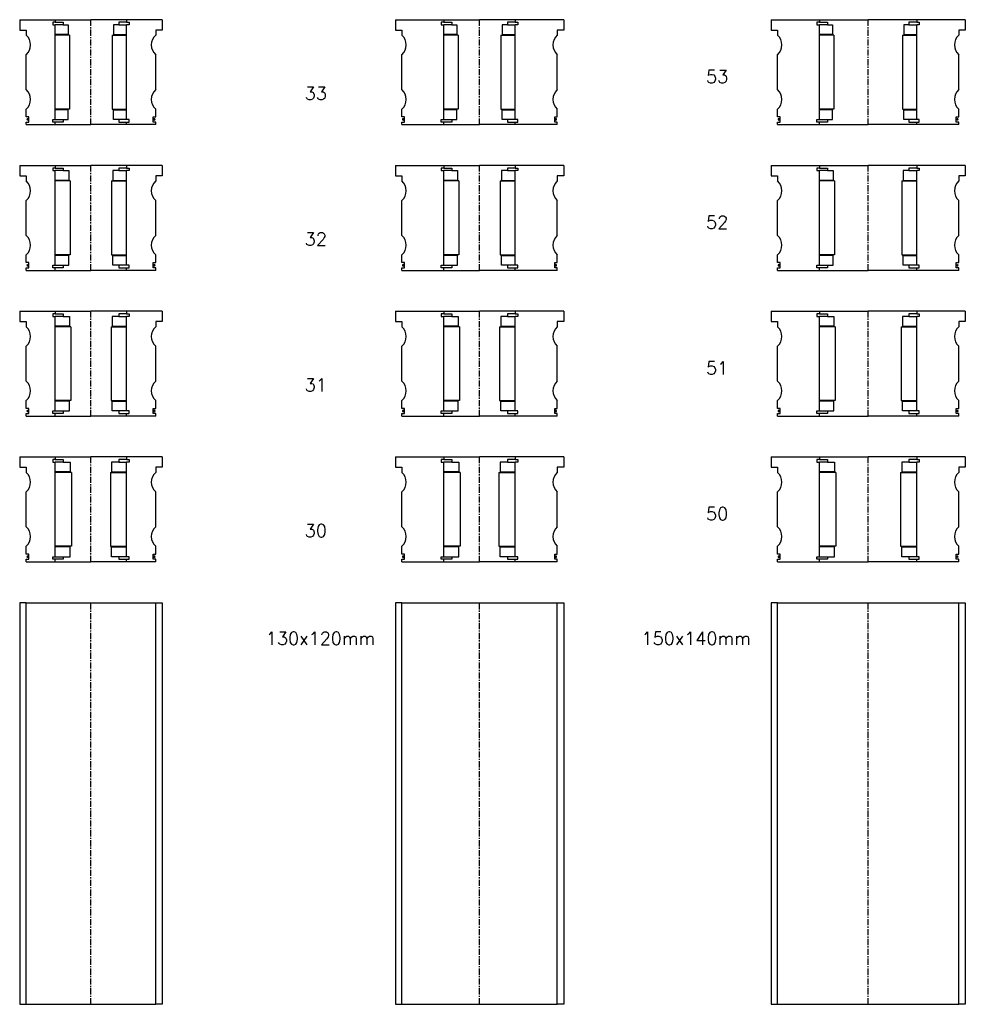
# Model space of a CAD drawing. Extents: x -2018 to 705, y -3434 to 10376.
# Tile 17 of 50: x -655 to 75, y -58 to 701. Entities that reach past the tile are written whole.
import ezdxf

# ---------------------------------------------------------------- set-up
doc = ezdxf.new("R2010")
doc.units = 0
doc.header["$LTSCALE"] = 0.15
doc.linetypes.add('CENTER', pattern=[50.8, 31.75, -6.35, 6.35, -6.35])
doc.layers.get('0').update_dxf_attribs({"linetype": 'CONTINUOUS'})
doc.layers.add('CENTER', color=9, linetype='CENTER')
doc.styles.add('ROMANS', font='romans')

# ---------------------------------------------------------------- blocks, each defined once
blk = doc.blocks.new('6S053150T')
for p, q in [((-75, 40.5), (-37.5, 40.5)), ((-75, 40.5), (-75, 32.5)), ((-37.5, 38.5), (-39.5, 38.5)), ((-39.5, 38.5), (-39.5, 36.5)), ((-37.5, 40.5), (0, 40.5)), ((-37.5, 40.5), (-37.5, 38.5)), ((-37.5, 38.5), (-31.5, 38.5)), ((-31.5, 38.5), (-31.5, 36.5)), ((37.5, 40.5), (0, 40.5)), ((37.5, 38.5), (31.5, 38.5)), ((31.5, 38.5), (31.5, 36.5)), ((37.5, 40.5), (37.5, 38.5)), ((75, 40.5), (37.5, 40.5)), ((37.5, 38.5), (39.5, 38.5)), ((39.5, 38.5), (39.5, 36.5)), ((75, 40.5), (75, 32.5)), ((-75, 32.5), (-70, 32.5)), ((-70, 32.5), (-70, 28.5)), ((-39.5, 36.5), (-37.5, 36.5)), ((-37.5, -36.5), (-37.5, 36.5)), ((-31.5, 36.5), (-37.5, 36.5)), ((-31.5, 36.5), (-27.5, 36.5)), ((-27.5, 36.5), (-27.5, 29)), ((31.5, 36.5), (27.5, 36.5)), ((27.5, 36.5), (27.5, 29)), ((31.5, 36.5), (37.5, 36.5)), ((39.5, 36.5), (37.5, 36.5)), ((37.5, -36.5), (37.5, 36.5)), ((70, 32.5), (70, 28.5)), ((75, 32.5), (70, 32.5)), ((-27.5, 29), (-37.5, 29)), ((-26.5, 28.5), (-37.5, 28.5)), ((-26.5, 28.5), (-26.5, -28.5)), ((26.5, 28.5), (26.5, -28.5)), ((26.5, 28.5), (37.5, 28.5)), ((27.5, 29), (37.5, 29)), ((-70, -13.5), (-70, 13.5)), ((70, -13.5), (70, 13.5)), ((-70, -34.5), (-70, -28.5)), ((-26.5, -28.5), (-37.5, -28.5)), ((-27.5, -29), (-37.5, -29)), ((-27.5, -36.5), (-27.5, -29)), ((26.5, -28.5), (37.5, -28.5)), ((27.5, -36.5), (27.5, -29)), ((27.5, -29), (37.5, -29)), ((70, -34.5), (70, -28.5)), ((-68, -34.5), (-70, -34.5)), ((-68, -38.5), (-68, -34.5)), ((-39.5, -38.5), (-39.5, -36.5)), ((-39.5, -36.5), (-37.5, -36.5)), ((-37.5, -36.5), (-31.5, -36.5)), ((-31.5, -36.5), (-31.5, -38.5)), ((-31.5, -36.5), (-27.5, -36.5)), ((31.5, -36.5), (27.5, -36.5)), ((37.5, -36.5), (31.5, -36.5)), ((31.5, -36.5), (31.5, -38.5)), ((39.5, -36.5), (37.5, -36.5)), ((39.5, -38.5), (39.5, -36.5)), ((68, -38.5), (68, -34.5)), ((68, -34.5), (70, -34.5)), ((-70, -40.5), (-70, -38.5)), ((-70, -38.5), (-68, -38.5)), ((-70, -40.5), (-37.5, -40.5)), ((-37.5, -38.5), (-39.5, -38.5)), ((-37.5, -40.5), (-37.5, -38.5)), ((-31.5, -38.5), (-37.5, -38.5)), ((-37.5, -40.5), (0, -40.5)), ((37.5, -40.5), (0, -40.5)), ((31.5, -38.5), (37.5, -38.5)), ((37.5, -40.5), (37.5, -38.5)), ((37.5, -38.5), (39.5, -38.5)), ((70, -40.5), (37.5, -40.5)), ((70, -38.5), (68, -38.5)), ((70, -40.5), (70, -38.5))]:
    blk.add_line(p, q)
for centre, radius, start, end in [((-76.61, 21), 10, 311.40962, 48.59038), ((76.61, 21), 10, 131.40962, 228.59038), ((-76.61, -21), 10, 311.40962, 48.59038), ((76.61, -21), 10, 131.40962, 228.59038), ((-68.98, -36.52), 0.525, 0, 180), ((-68.98, -36.52), 0.525, 180, 0), ((68.98, -36.52), 0.525, 0, 180), ((68.98, -36.52), 0.525, 180, 0)]:
    blk.add_arc(centre, radius, start, end)
at = {"layer": 'CENTER'}
blk.add_line((0, -40.5), (0, 40.5), dxfattribs=at)
blk = doc.blocks.new('6S052150T')
for p, q in [((-75, 40.5), (-37.5, 40.5)), ((-75, 40.5), (-75, 32.5)), ((-37.5, 38.5), (-39.5, 38.5)), ((-39.5, 38.5), (-39.5, 36.5)), ((-37.5, 40.5), (0, 40.5)), ((-37.5, 40.5), (-37.5, 38.5)), ((-37.5, 38.5), (-31.5, 38.5)), ((-31.5, 38.5), (-31.5, 36.5)), ((37.5, 40.5), (0, 40.5)), ((37.5, 38.5), (31.5, 38.5)), ((31.5, 38.5), (31.5, 36.5)), ((37.5, 40.5), (37.5, 38.5)), ((75, 40.5), (37.5, 40.5)), ((37.5, 38.5), (39.5, 38.5)), ((39.5, 38.5), (39.5, 36.5)), ((75, 40.5), (75, 32.5)), ((-75, 32.5), (-70, 32.5)), ((-70, 32.5), (-70, 28.5)), ((-39.5, 36.5), (-37.5, 36.5)), ((-37.5, -36.5), (-37.5, 36.5)), ((-31.5, 36.5), (-37.5, 36.5)), ((-31.5, 36.5), (-27, 36.5)), ((-27, 36.5), (-27, 29)), ((31.5, 36.5), (27, 36.5)), ((27, 36.5), (27, 29)), ((31.5, 36.5), (37.5, 36.5)), ((39.5, 36.5), (37.5, 36.5)), ((37.5, -36.5), (37.5, 36.5)), ((70, 32.5), (70, 28.5)), ((75, 32.5), (70, 32.5)), ((-27, 29), (-37.5, 29)), ((-26, 28.5), (-37.5, 28.5)), ((-26, 28.5), (-26, -28.5)), ((26, 28.5), (26, -28.5)), ((26, 28.5), (37.5, 28.5)), ((27, 29), (37.5, 29)), ((-70, -13.5), (-70, 13.5)), ((70, -13.5), (70, 13.5)), ((-70, -34.5), (-70, -28.5)), ((-26, -28.5), (-37.5, -28.5)), ((-27, -29), (-37.5, -29)), ((-27, -36.5), (-27, -29)), ((26, -28.5), (37.5, -28.5)), ((27, -36.5), (27, -29)), ((27, -29), (37.5, -29)), ((70, -34.5), (70, -28.5)), ((-68, -34.5), (-70, -34.5)), ((-68, -38.5), (-68, -34.5)), ((-39.5, -38.5), (-39.5, -36.5)), ((-39.5, -36.5), (-37.5, -36.5)), ((-37.5, -36.5), (-31.5, -36.5)), ((-31.5, -36.5), (-31.5, -38.5)), ((-31.5, -36.5), (-27, -36.5)), ((31.5, -36.5), (27, -36.5)), ((37.5, -36.5), (31.5, -36.5)), ((31.5, -36.5), (31.5, -38.5)), ((39.5, -36.5), (37.5, -36.5)), ((39.5, -38.5), (39.5, -36.5)), ((68, -38.5), (68, -34.5)), ((68, -34.5), (70, -34.5)), ((-70, -40.5), (-70, -38.5)), ((-70, -38.5), (-68, -38.5)), ((-70, -40.5), (-37.5, -40.5)), ((-37.5, -38.5), (-39.5, -38.5)), ((-37.5, -40.5), (-37.5, -38.5)), ((-31.5, -38.5), (-37.5, -38.5)), ((-37.5, -40.5), (0, -40.5)), ((37.5, -40.5), (0, -40.5)), ((31.5, -38.5), (37.5, -38.5)), ((37.5, -40.5), (37.5, -38.5)), ((37.5, -38.5), (39.5, -38.5)), ((70, -40.5), (37.5, -40.5)), ((70, -38.5), (68, -38.5)), ((70, -40.5), (70, -38.5))]:
    blk.add_line(p, q)
for centre, radius, start, end in [((-76.61, 21), 10, 311.40962, 48.59038), ((76.61, 21), 10, 131.40962, 228.59038), ((-76.61, -21), 10, 311.40962, 48.59038), ((76.61, -21), 10, 131.40962, 228.59038), ((-68.98, -36.52), 0.525, 0, 180), ((-68.98, -36.52), 0.525, 180, 0), ((68.98, -36.52), 0.525, 0, 180), ((68.98, -36.52), 0.525, 180, 0)]:
    blk.add_arc(centre, radius, start, end)
at = {"layer": 'CENTER'}
blk.add_line((0, -40.5), (0, 40.5), dxfattribs=at)
blk = doc.blocks.new('6S051150T')
for p, q in [((-75, 40.5), (-37.5, 40.5)), ((-75, 40.5), (-75, 32.5)), ((-37.5, 38.5), (-39.5, 38.5)), ((-39.5, 38.5), (-39.5, 36.5)), ((-37.5, 40.5), (0, 40.5)), ((-37.5, 40.5), (-37.5, 38.5)), ((-37.5, 38.5), (-31.5, 38.5)), ((-31.5, 38.5), (-31.5, 36.5)), ((37.5, 40.5), (0, 40.5)), ((37.5, 38.5), (31.5, 38.5)), ((31.5, 38.5), (31.5, 36.5)), ((37.5, 40.5), (37.5, 38.5)), ((75, 40.5), (37.5, 40.5)), ((37.5, 38.5), (39.5, 38.5)), ((39.5, 38.5), (39.5, 36.5)), ((75, 40.5), (75, 32.5)), ((-75, 32.5), (-70, 32.5)), ((-70, 32.5), (-70, 28.5)), ((-39.5, 36.5), (-37.5, 36.5)), ((-37.5, -36.5), (-37.5, 36.5)), ((-31.5, 36.5), (-37.5, 36.5)), ((-31.5, 36.5), (-26.5, 36.5)), ((-26.5, 36.5), (-26.5, 29)), ((31.5, 36.5), (26.5, 36.5)), ((26.5, 36.5), (26.5, 29)), ((31.5, 36.5), (37.5, 36.5)), ((39.5, 36.5), (37.5, 36.5)), ((37.5, -36.5), (37.5, 36.5)), ((70, 32.5), (70, 28.5)), ((75, 32.5), (70, 32.5)), ((-26.5, 29), (-37.5, 29)), ((-25.5, 28.5), (-37.5, 28.5)), ((-25.5, 28.5), (-25.5, -28.5)), ((25.5, 28.5), (25.5, -28.5)), ((25.5, 28.5), (37.5, 28.5)), ((26.5, 29), (37.5, 29)), ((-70, -13.5), (-70, 13.5)), ((70, -13.5), (70, 13.5)), ((-70, -34.5), (-70, -28.5)), ((-25.5, -28.5), (-37.5, -28.5)), ((-26.5, -29), (-37.5, -29)), ((-26.5, -36.5), (-26.5, -29)), ((25.5, -28.5), (37.5, -28.5)), ((26.5, -36.5), (26.5, -29)), ((26.5, -29), (37.5, -29)), ((70, -34.5), (70, -28.5)), ((-68, -34.5), (-70, -34.5)), ((-68, -38.5), (-68, -34.5)), ((-39.5, -38.5), (-39.5, -36.5)), ((-39.5, -36.5), (-37.5, -36.5)), ((-37.5, -36.5), (-31.5, -36.5)), ((-31.5, -36.5), (-31.5, -38.5)), ((-31.5, -36.5), (-26.5, -36.5)), ((31.5, -36.5), (26.5, -36.5)), ((37.5, -36.5), (31.5, -36.5)), ((31.5, -36.5), (31.5, -38.5)), ((39.5, -36.5), (37.5, -36.5)), ((39.5, -38.5), (39.5, -36.5)), ((68, -38.5), (68, -34.5)), ((68, -34.5), (70, -34.5)), ((-70, -40.5), (-70, -38.5)), ((-70, -38.5), (-68, -38.5)), ((-70, -40.5), (-37.5, -40.5)), ((-37.5, -38.5), (-39.5, -38.5)), ((-37.5, -40.5), (-37.5, -38.5)), ((-31.5, -38.5), (-37.5, -38.5)), ((-37.5, -40.5), (0, -40.5)), ((37.5, -40.5), (0, -40.5)), ((31.5, -38.5), (37.5, -38.5)), ((37.5, -40.5), (37.5, -38.5)), ((37.5, -38.5), (39.5, -38.5)), ((70, -40.5), (37.5, -40.5)), ((70, -38.5), (68, -38.5)), ((70, -40.5), (70, -38.5))]:
    blk.add_line(p, q)
for centre, radius, start, end in [((-76.61, 21), 10, 311.40962, 48.59038), ((76.61, 21), 10, 131.40962, 228.59038), ((-76.61, -21), 10, 311.40962, 48.59038), ((76.61, -21), 10, 131.40962, 228.59038), ((-68.98, -36.52), 0.525, 0, 180), ((-68.98, -36.52), 0.525, 180, 0), ((68.98, -36.52), 0.525, 0, 180), ((68.98, -36.52), 0.525, 180, 0)]:
    blk.add_arc(centre, radius, start, end)
at = {"layer": 'CENTER'}
blk.add_line((0, -40.5), (0, 40.5), dxfattribs=at)
blk = doc.blocks.new('6S050150T')
for p, q in [((-75, 40.5), (-37.5, 40.5)), ((-75, 40.5), (-75, 32.5)), ((-37.5, 38.5), (-39.5, 38.5)), ((-39.5, 38.5), (-39.5, 36.5)), ((-37.5, 40.5), (0, 40.5)), ((-37.5, 40.5), (-37.5, 38.5)), ((-37.5, 38.5), (-31.5, 38.5)), ((-31.5, 38.5), (-31.5, 36.5)), ((37.5, 40.5), (0, 40.5)), ((37.5, 38.5), (31.5, 38.5)), ((31.5, 38.5), (31.5, 36.5)), ((37.5, 40.5), (37.5, 38.5)), ((75, 40.5), (37.5, 40.5)), ((37.5, 38.5), (39.5, 38.5)), ((39.5, 38.5), (39.5, 36.5)), ((75, 40.5), (75, 32.5)), ((-75, 32.5), (-70, 32.5)), ((-70, 32.5), (-70, 28.5)), ((-39.5, 36.5), (-37.5, 36.5)), ((-37.5, -36.5), (-37.5, 36.5)), ((-31.5, 36.5), (-37.5, 36.5)), ((-31.5, 36.5), (-26, 36.5)), ((-26, 36.5), (-26, 29)), ((31.5, 36.5), (26, 36.5)), ((26, 36.5), (26, 29)), ((31.5, 36.5), (37.5, 36.5)), ((39.5, 36.5), (37.5, 36.5)), ((37.5, -36.5), (37.5, 36.5)), ((70, 32.5), (70, 28.5)), ((75, 32.5), (70, 32.5)), ((-26, 29), (-37.5, 29)), ((-25, 28.5), (-37.5, 28.5)), ((-25, 28.5), (-25, -28.5)), ((25, 28.5), (25, -28.5)), ((25, 28.5), (37.5, 28.5)), ((26, 29), (37.5, 29)), ((-70, -13.5), (-70, 13.5)), ((70, -13.5), (70, 13.5)), ((-70, -34.5), (-70, -28.5)), ((-25, -28.5), (-37.5, -28.5)), ((-26, -29), (-37.5, -29)), ((-26, -36.5), (-26, -29)), ((25, -28.5), (37.5, -28.5)), ((26, -36.5), (26, -29)), ((26, -29), (37.5, -29)), ((70, -34.5), (70, -28.5)), ((-68, -34.5), (-70, -34.5)), ((-68, -38.5), (-68, -34.5)), ((-39.5, -38.5), (-39.5, -36.5)), ((-39.5, -36.5), (-37.5, -36.5)), ((-37.5, -36.5), (-31.5, -36.5)), ((-31.5, -36.5), (-31.5, -38.5)), ((-31.5, -36.5), (-26, -36.5)), ((31.5, -36.5), (26, -36.5)), ((37.5, -36.5), (31.5, -36.5)), ((31.5, -36.5), (31.5, -38.5)), ((39.5, -36.5), (37.5, -36.5)), ((39.5, -38.5), (39.5, -36.5)), ((68, -38.5), (68, -34.5)), ((68, -34.5), (70, -34.5)), ((-70, -40.5), (-70, -38.5)), ((-70, -38.5), (-68, -38.5)), ((-70, -40.5), (-37.5, -40.5)), ((-37.5, -38.5), (-39.5, -38.5)), ((-37.5, -40.5), (-37.5, -38.5)), ((-31.5, -38.5), (-37.5, -38.5)), ((-37.5, -40.5), (0, -40.5)), ((37.5, -40.5), (0, -40.5)), ((31.5, -38.5), (37.5, -38.5)), ((37.5, -40.5), (37.5, -38.5)), ((37.5, -38.5), (39.5, -38.5)), ((70, -40.5), (37.5, -40.5)), ((70, -38.5), (68, -38.5)), ((70, -40.5), (70, -38.5))]:
    blk.add_line(p, q)
for centre, radius, start, end in [((-76.61, 21), 10, 311.40962, 48.59038), ((76.61, 21), 10, 131.40962, 228.59038), ((-76.61, -21), 10, 311.40962, 48.59038), ((76.61, -21), 10, 131.40962, 228.59038), ((-68.98, -36.52), 0.525, 0, 180), ((-68.98, -36.52), 0.525, 180, 0), ((68.98, -36.52), 0.525, 0, 180), ((68.98, -36.52), 0.525, 180, 0)]:
    blk.add_arc(centre, radius, start, end)
at = {"layer": 'CENTER'}
blk.add_line((0, -40.5), (0, 40.5), dxfattribs=at)
blk = doc.blocks.new('6S033130T')
for p, q in [((-65, 40.5), (-27.5, 40.5)), ((-65, 40.5), (-65, 32.5)), ((-27.5, 38.5), (-29.5, 38.5)), ((-29.5, 38.5), (-29.5, 36.5)), ((-27.5, 40.5), (0, 40.5)), ((-27.5, 40.5), (-27.5, 38.5)), ((-27.5, 38.5), (-21.5, 38.5)), ((-21.5, 38.5), (-21.5, 36.5)), ((27.5, 40.5), (0, 40.5)), ((27.5, 38.5), (21.5, 38.5)), ((21.5, 38.5), (21.5, 36.5)), ((27.5, 40.5), (27.5, 38.5)), ((65, 40.5), (27.5, 40.5)), ((27.5, 38.5), (29.5, 38.5)), ((29.5, 38.5), (29.5, 36.5)), ((65, 40.5), (65, 32.5)), ((-65, 32.5), (-60, 32.5)), ((-60, 32.5), (-60, 28.5)), ((-29.5, 36.5), (-27.5, 36.5)), ((-27.5, -36.5), (-27.5, 36.5)), ((-21.5, 36.5), (-27.5, 36.5)), ((-21.5, 36.5), (-17.5, 36.5)), ((-17.5, 36.5), (-17.5, 29)), ((21.5, 36.5), (17.5, 36.5)), ((17.5, 36.5), (17.5, 29)), ((21.5, 36.5), (27.5, 36.5)), ((29.5, 36.5), (27.5, 36.5)), ((27.5, -36.5), (27.5, 36.5)), ((60, 32.5), (60, 28.5)), ((65, 32.5), (60, 32.5)), ((-17.5, 29), (-27.5, 29)), ((-16.5, 28.5), (-27.5, 28.5)), ((-16.5, 28.5), (-16.5, -28.5)), ((16.5, 28.5), (16.5, -28.5)), ((16.5, 28.5), (27.5, 28.5)), ((17.5, 29), (27.5, 29)), ((-60, -13.5), (-60, 13.5)), ((60, -13.5), (60, 13.5)), ((-60, -34.5), (-60, -28.5)), ((-16.5, -28.5), (-27.5, -28.5)), ((-17.5, -29), (-27.5, -29)), ((-17.5, -36.5), (-17.5, -29)), ((16.5, -28.5), (27.5, -28.5)), ((17.5, -36.5), (17.5, -29)), ((17.5, -29), (27.5, -29)), ((60, -34.5), (60, -28.5)), ((-58, -34.5), (-60, -34.5)), ((-58, -38.5), (-58, -34.5)), ((-29.5, -38.5), (-29.5, -36.5)), ((-29.5, -36.5), (-27.5, -36.5)), ((-27.5, -36.5), (-21.5, -36.5)), ((-21.5, -36.5), (-21.5, -38.5)), ((-21.5, -36.5), (-17.5, -36.5)), ((21.5, -36.5), (17.5, -36.5)), ((27.5, -36.5), (21.5, -36.5)), ((21.5, -36.5), (21.5, -38.5)), ((29.5, -36.5), (27.5, -36.5)), ((29.5, -38.5), (29.5, -36.5)), ((58, -38.5), (58, -34.5)), ((58, -34.5), (60, -34.5)), ((-60, -40.5), (-60, -38.5)), ((-60, -38.5), (-58, -38.5)), ((-60, -40.5), (-27.5, -40.5)), ((-27.5, -38.5), (-29.5, -38.5)), ((-27.5, -40.5), (-27.5, -38.5)), ((-21.5, -38.5), (-27.5, -38.5)), ((-27.5, -40.5), (0, -40.5)), ((27.5, -40.5), (0, -40.5)), ((21.5, -38.5), (27.5, -38.5)), ((27.5, -40.5), (27.5, -38.5)), ((27.5, -38.5), (29.5, -38.5)), ((60, -40.5), (27.5, -40.5)), ((60, -38.5), (58, -38.5)), ((60, -40.5), (60, -38.5))]:
    blk.add_line(p, q)
for centre, radius, start, end in [((-66.61, 21), 10, 311.40962, 48.59038), ((66.61, 21), 10, 131.40962, 228.59038), ((-66.61, -21), 10, 311.40962, 48.59038), ((66.61, -21), 10, 131.40962, 228.59038), ((-58.98, -36.52), 0.525, 0, 180), ((-58.98, -36.52), 0.525, 180, 0), ((58.98, -36.52), 0.525, 0, 180), ((58.98, -36.52), 0.525, 180, 0)]:
    blk.add_arc(centre, radius, start, end)
at = {"layer": 'CENTER'}
blk.add_line((0, -40.5), (0, 40.5), dxfattribs=at)
blk = doc.blocks.new('6S033110T')
for p, q in [((-55, 40.5), (-27.5, 40.5)), ((-55, 40.5), (-55, 32.5)), ((-27.5, 38.5), (-29.5, 38.5)), ((-29.5, 38.5), (-29.5, 36.5)), ((-27.5, 40.5), (0, 40.5)), ((-27.5, 40.5), (-27.5, 38.5)), ((-27.5, 38.5), (-21.5, 38.5)), ((-21.5, 38.5), (-21.5, 36.5)), ((27.5, 40.5), (0, 40.5)), ((27.5, 38.5), (21.5, 38.5)), ((21.5, 38.5), (21.5, 36.5)), ((27.5, 40.5), (27.5, 38.5)), ((55, 40.5), (27.5, 40.5)), ((27.5, 38.5), (29.5, 38.5)), ((29.5, 38.5), (29.5, 36.5)), ((55, 40.5), (55, 32.5)), ((-55, 32.5), (-50, 32.5)), ((-50, 32.5), (-50, 28.5)), ((-29.5, 36.5), (-27.5, 36.5)), ((-27.5, -36.5), (-27.5, 36.5)), ((-21.5, 36.5), (-27.5, 36.5)), ((-21.5, 36.5), (-17.5, 36.5)), ((-17.5, 36.5), (-17.5, 29)), ((21.5, 36.5), (17.5, 36.5)), ((17.5, 36.5), (17.5, 29)), ((21.5, 36.5), (27.5, 36.5)), ((29.5, 36.5), (27.5, 36.5)), ((27.5, -36.5), (27.5, 36.5)), ((50, 32.5), (50, 28.5)), ((55, 32.5), (50, 32.5)), ((-17.5, 29), (-27.5, 29)), ((-16.5, 28.5), (-27.5, 28.5)), ((-16.5, 28.5), (-16.5, -28.5)), ((16.5, 28.5), (16.5, -28.5)), ((16.5, 28.5), (27.5, 28.5)), ((17.5, 29), (27.5, 29)), ((-50, -13.5), (-50, 13.5)), ((50, -13.5), (50, 13.5)), ((-50, -34.5), (-50, -28.5)), ((-16.5, -28.5), (-27.5, -28.5)), ((-17.5, -29), (-27.5, -29)), ((-17.5, -36.5), (-17.5, -29)), ((16.5, -28.5), (27.5, -28.5)), ((17.5, -36.5), (17.5, -29)), ((17.5, -29), (27.5, -29)), ((50, -34.5), (50, -28.5)), ((-48, -34.5), (-50, -34.5)), ((-48, -38.5), (-48, -34.5)), ((-29.5, -38.5), (-29.5, -36.5)), ((-29.5, -36.5), (-27.5, -36.5)), ((-27.5, -36.5), (-21.5, -36.5)), ((-21.5, -36.5), (-21.5, -38.5)), ((-21.5, -36.5), (-17.5, -36.5)), ((21.5, -36.5), (17.5, -36.5)), ((27.5, -36.5), (21.5, -36.5)), ((21.5, -36.5), (21.5, -38.5)), ((29.5, -36.5), (27.5, -36.5)), ((29.5, -38.5), (29.5, -36.5)), ((48, -38.5), (48, -34.5)), ((48, -34.5), (50, -34.5)), ((-50, -40.5), (-50, -38.5)), ((-50, -38.5), (-48, -38.5)), ((-50, -40.5), (-27.5, -40.5)), ((-27.5, -38.5), (-29.5, -38.5)), ((-27.5, -40.5), (-27.5, -38.5)), ((-21.5, -38.5), (-27.5, -38.5)), ((-27.5, -40.5), (0, -40.5)), ((27.5, -40.5), (0, -40.5)), ((21.5, -38.5), (27.5, -38.5)), ((27.5, -40.5), (27.5, -38.5)), ((27.5, -38.5), (29.5, -38.5)), ((50, -40.5), (27.5, -40.5)), ((50, -38.5), (48, -38.5)), ((50, -40.5), (50, -38.5))]:
    blk.add_line(p, q)
for centre, radius, start, end in [((-56.61, 21), 10, 311.40962, 48.59038), ((56.61, 21), 10, 131.40962, 228.59038), ((-56.61, -21), 10, 311.40962, 48.59038), ((56.61, -21), 10, 131.40962, 228.59038), ((-48.98, -36.52), 0.525, 0, 180), ((-48.98, -36.52), 0.525, 180, 0), ((48.98, -36.52), 0.525, 0, 180), ((48.98, -36.52), 0.525, 180, 0)]:
    blk.add_arc(centre, radius, start, end)
at = {"layer": 'CENTER'}
blk.add_line((0, -40.5), (0, 40.5), dxfattribs=at)
blk = doc.blocks.new('6S032130T')
for p, q in [((-65, 40.5), (-27.5, 40.5)), ((-65, 40.5), (-65, 32.5)), ((-27.5, 38.5), (-29.5, 38.5)), ((-29.5, 38.5), (-29.5, 36.5)), ((-27.5, 40.5), (0, 40.5)), ((-27.5, 40.5), (-27.5, 38.5)), ((-27.5, 38.5), (-21.5, 38.5)), ((-21.5, 38.5), (-21.5, 36.5)), ((27.5, 40.5), (0, 40.5)), ((27.5, 38.5), (21.5, 38.5)), ((21.5, 38.5), (21.5, 36.5)), ((27.5, 40.5), (27.5, 38.5)), ((65, 40.5), (27.5, 40.5)), ((27.5, 38.5), (29.5, 38.5)), ((29.5, 38.5), (29.5, 36.5)), ((65, 40.5), (65, 32.5)), ((-65, 32.5), (-60, 32.5)), ((-60, 32.5), (-60, 28.5)), ((-29.5, 36.5), (-27.5, 36.5)), ((-27.5, -36.5), (-27.5, 36.5)), ((-21.5, 36.5), (-27.5, 36.5)), ((-21.5, 36.5), (-17, 36.5)), ((-17, 36.5), (-17, 29)), ((21.5, 36.5), (17, 36.5)), ((17, 36.5), (17, 29)), ((21.5, 36.5), (27.5, 36.5)), ((29.5, 36.5), (27.5, 36.5)), ((27.5, -36.5), (27.5, 36.5)), ((60, 32.5), (60, 28.5)), ((65, 32.5), (60, 32.5)), ((-17, 29), (-27.5, 29)), ((-16, 28.5), (-27.5, 28.5)), ((-16, 28.5), (-16, -28.5)), ((16, 28.5), (16, -28.5)), ((16, 28.5), (27.5, 28.5)), ((17, 29), (27.5, 29)), ((-60, -13.5), (-60, 13.5)), ((60, -13.5), (60, 13.5)), ((-60, -34.5), (-60, -28.5)), ((-16, -28.5), (-27.5, -28.5)), ((-17, -29), (-27.5, -29)), ((-17, -36.5), (-17, -29)), ((16, -28.5), (27.5, -28.5)), ((17, -36.5), (17, -29)), ((17, -29), (27.5, -29)), ((60, -34.5), (60, -28.5)), ((-58, -34.5), (-60, -34.5)), ((-58, -38.5), (-58, -34.5)), ((-29.5, -38.5), (-29.5, -36.5)), ((-29.5, -36.5), (-27.5, -36.5)), ((-27.5, -36.5), (-21.5, -36.5)), ((-21.5, -36.5), (-21.5, -38.5)), ((-21.5, -36.5), (-17, -36.5)), ((21.5, -36.5), (17, -36.5)), ((27.5, -36.5), (21.5, -36.5)), ((21.5, -36.5), (21.5, -38.5)), ((29.5, -36.5), (27.5, -36.5)), ((29.5, -38.5), (29.5, -36.5)), ((58, -38.5), (58, -34.5)), ((58, -34.5), (60, -34.5)), ((-60, -40.5), (-60, -38.5)), ((-60, -38.5), (-58, -38.5)), ((-60, -40.5), (-27.5, -40.5)), ((-27.5, -38.5), (-29.5, -38.5)), ((-27.5, -40.5), (-27.5, -38.5)), ((-21.5, -38.5), (-27.5, -38.5)), ((-27.5, -40.5), (0, -40.5)), ((27.5, -40.5), (0, -40.5)), ((21.5, -38.5), (27.5, -38.5)), ((27.5, -40.5), (27.5, -38.5)), ((27.5, -38.5), (29.5, -38.5)), ((60, -40.5), (27.5, -40.5)), ((60, -38.5), (58, -38.5)), ((60, -40.5), (60, -38.5))]:
    blk.add_line(p, q)
for centre, radius, start, end in [((-66.61, 21), 10, 311.40962, 48.59038), ((66.61, 21), 10, 131.40962, 228.59038), ((-66.61, -21), 10, 311.40962, 48.59038), ((66.61, -21), 10, 131.40962, 228.59038), ((-58.98, -36.52), 0.525, 0, 180), ((-58.98, -36.52), 0.525, 180, 0), ((58.98, -36.52), 0.525, 0, 180), ((58.98, -36.52), 0.525, 180, 0)]:
    blk.add_arc(centre, radius, start, end)
at = {"layer": 'CENTER'}
blk.add_line((0, -40.5), (0, 40.5), dxfattribs=at)
blk = doc.blocks.new('6S032110T')
for p, q in [((-55, 40.5), (-27.5, 40.5)), ((-55, 40.5), (-55, 32.5)), ((-27.5, 38.5), (-29.5, 38.5)), ((-29.5, 38.5), (-29.5, 36.5)), ((-27.5, 40.5), (0, 40.5)), ((-27.5, 40.5), (-27.5, 38.5)), ((-27.5, 38.5), (-21.5, 38.5)), ((-21.5, 38.5), (-21.5, 36.5)), ((27.5, 40.5), (0, 40.5)), ((27.5, 38.5), (21.5, 38.5)), ((21.5, 38.5), (21.5, 36.5)), ((27.5, 40.5), (27.5, 38.5)), ((55, 40.5), (27.5, 40.5)), ((27.5, 38.5), (29.5, 38.5)), ((29.5, 38.5), (29.5, 36.5)), ((55, 40.5), (55, 32.5)), ((-55, 32.5), (-50, 32.5)), ((-50, 32.5), (-50, 28.5)), ((-29.5, 36.5), (-27.5, 36.5)), ((-27.5, -36.5), (-27.5, 36.5)), ((-21.5, 36.5), (-27.5, 36.5)), ((-21.5, 36.5), (-17, 36.5)), ((-17, 36.5), (-17, 29)), ((21.5, 36.5), (17, 36.5)), ((17, 36.5), (17, 29)), ((21.5, 36.5), (27.5, 36.5)), ((29.5, 36.5), (27.5, 36.5)), ((27.5, -36.5), (27.5, 36.5)), ((50, 32.5), (50, 28.5)), ((55, 32.5), (50, 32.5)), ((-17, 29), (-27.5, 29)), ((-16, 28.5), (-27.5, 28.5)), ((-16, 28.5), (-16, -28.5)), ((16, 28.5), (16, -28.5)), ((16, 28.5), (27.5, 28.5)), ((17, 29), (27.5, 29)), ((-50, -13.5), (-50, 13.5)), ((50, -13.5), (50, 13.5)), ((-50, -34.5), (-50, -28.5)), ((-16, -28.5), (-27.5, -28.5)), ((-17, -29), (-27.5, -29)), ((-17, -36.5), (-17, -29)), ((16, -28.5), (27.5, -28.5)), ((17, -36.5), (17, -29)), ((17, -29), (27.5, -29)), ((50, -34.5), (50, -28.5)), ((-48, -34.5), (-50, -34.5)), ((-48, -38.5), (-48, -34.5)), ((-29.5, -38.5), (-29.5, -36.5)), ((-29.5, -36.5), (-27.5, -36.5)), ((-27.5, -36.5), (-21.5, -36.5)), ((-21.5, -36.5), (-21.5, -38.5)), ((-21.5, -36.5), (-17, -36.5)), ((21.5, -36.5), (17, -36.5)), ((27.5, -36.5), (21.5, -36.5)), ((21.5, -36.5), (21.5, -38.5)), ((29.5, -36.5), (27.5, -36.5)), ((29.5, -38.5), (29.5, -36.5)), ((48, -38.5), (48, -34.5)), ((48, -34.5), (50, -34.5)), ((-50, -40.5), (-50, -38.5)), ((-50, -38.5), (-48, -38.5)), ((-50, -40.5), (-27.5, -40.5)), ((-27.5, -38.5), (-29.5, -38.5)), ((-27.5, -40.5), (-27.5, -38.5)), ((-21.5, -38.5), (-27.5, -38.5)), ((-27.5, -40.5), (0, -40.5)), ((27.5, -40.5), (0, -40.5)), ((21.5, -38.5), (27.5, -38.5)), ((27.5, -40.5), (27.5, -38.5)), ((27.5, -38.5), (29.5, -38.5)), ((50, -40.5), (27.5, -40.5)), ((50, -38.5), (48, -38.5)), ((50, -40.5), (50, -38.5))]:
    blk.add_line(p, q)
for centre, radius, start, end in [((-56.61, 21), 10, 311.40962, 48.59038), ((56.61, 21), 10, 131.40962, 228.59038), ((-56.61, -21), 10, 311.40962, 48.59038), ((56.61, -21), 10, 131.40962, 228.59038), ((-48.98, -36.52), 0.525, 0, 180), ((-48.98, -36.52), 0.525, 180, 0), ((48.98, -36.52), 0.525, 0, 180), ((48.98, -36.52), 0.525, 180, 0)]:
    blk.add_arc(centre, radius, start, end)
at = {"layer": 'CENTER'}
blk.add_line((0, -40.5), (0, 40.5), dxfattribs=at)
blk = doc.blocks.new('6S031130T')
for p, q in [((-65, 40.5), (-27.5, 40.5)), ((-65, 40.5), (-65, 32.5)), ((-27.5, 38.5), (-29.5, 38.5)), ((-29.5, 38.5), (-29.5, 36.5)), ((-27.5, 40.5), (0, 40.5)), ((-27.5, 40.5), (-27.5, 38.5)), ((-27.5, 38.5), (-21.5, 38.5)), ((-21.5, 38.5), (-21.5, 36.5)), ((27.5, 40.5), (0, 40.5)), ((27.5, 38.5), (21.5, 38.5)), ((21.5, 38.5), (21.5, 36.5)), ((27.5, 40.5), (27.5, 38.5)), ((65, 40.5), (27.5, 40.5)), ((27.5, 38.5), (29.5, 38.5)), ((29.5, 38.5), (29.5, 36.5)), ((65, 40.5), (65, 32.5)), ((-65, 32.5), (-60, 32.5)), ((-60, 32.5), (-60, 28.5)), ((-29.5, 36.5), (-27.5, 36.5)), ((-27.5, -36.5), (-27.5, 36.5)), ((-21.5, 36.5), (-27.5, 36.5)), ((-21.5, 36.5), (-16.5, 36.5)), ((-16.5, 36.5), (-16.5, 29)), ((21.5, 36.5), (16.5, 36.5)), ((16.5, 36.5), (16.5, 29)), ((21.5, 36.5), (27.5, 36.5)), ((29.5, 36.5), (27.5, 36.5)), ((27.5, -36.5), (27.5, 36.5)), ((60, 32.5), (60, 28.5)), ((65, 32.5), (60, 32.5)), ((-16.5, 29), (-27.5, 29)), ((-15.5, 28.5), (-27.5, 28.5)), ((-15.5, 28.5), (-15.5, -28.5)), ((15.5, 28.5), (15.5, -28.5)), ((15.5, 28.5), (27.5, 28.5)), ((16.5, 29), (27.5, 29)), ((-60, -13.5), (-60, 13.5)), ((60, -13.5), (60, 13.5)), ((-60, -34.5), (-60, -28.5)), ((-15.5, -28.5), (-27.5, -28.5)), ((-16.5, -29), (-27.5, -29)), ((-16.5, -36.5), (-16.5, -29)), ((15.5, -28.5), (27.5, -28.5)), ((16.5, -36.5), (16.5, -29)), ((16.5, -29), (27.5, -29)), ((60, -34.5), (60, -28.5)), ((-58, -34.5), (-60, -34.5)), ((-58, -38.5), (-58, -34.5)), ((-29.5, -38.5), (-29.5, -36.5)), ((-29.5, -36.5), (-27.5, -36.5)), ((-27.5, -36.5), (-21.5, -36.5)), ((-21.5, -36.5), (-21.5, -38.5)), ((-21.5, -36.5), (-16.5, -36.5)), ((21.5, -36.5), (16.5, -36.5)), ((27.5, -36.5), (21.5, -36.5)), ((21.5, -36.5), (21.5, -38.5)), ((29.5, -36.5), (27.5, -36.5)), ((29.5, -38.5), (29.5, -36.5)), ((58, -38.5), (58, -34.5)), ((58, -34.5), (60, -34.5)), ((-60, -40.5), (-60, -38.5)), ((-60, -38.5), (-58, -38.5)), ((-60, -40.5), (-27.5, -40.5)), ((-27.5, -38.5), (-29.5, -38.5)), ((-27.5, -40.5), (-27.5, -38.5)), ((-21.5, -38.5), (-27.5, -38.5)), ((-27.5, -40.5), (0, -40.5)), ((27.5, -40.5), (0, -40.5)), ((21.5, -38.5), (27.5, -38.5)), ((27.5, -40.5), (27.5, -38.5)), ((27.5, -38.5), (29.5, -38.5)), ((60, -40.5), (27.5, -40.5)), ((60, -38.5), (58, -38.5)), ((60, -40.5), (60, -38.5))]:
    blk.add_line(p, q)
for centre, radius, start, end in [((-66.61, 21), 10, 311.40962, 48.59038), ((66.61, 21), 10, 131.40962, 228.59038), ((-66.61, -21), 10, 311.40962, 48.59038), ((66.61, -21), 10, 131.40962, 228.59038), ((-58.98, -36.52), 0.525, 0, 180), ((-58.98, -36.52), 0.525, 180, 0), ((58.98, -36.52), 0.525, 0, 180), ((58.98, -36.52), 0.525, 180, 0)]:
    blk.add_arc(centre, radius, start, end)
at = {"layer": 'CENTER'}
blk.add_line((0, -40.5), (0, 40.5), dxfattribs=at)
blk = doc.blocks.new('6S031110T')
for p, q in [((-55, 40.5), (-27.5, 40.5)), ((-55, 40.5), (-55, 32.5)), ((-27.5, 38.5), (-29.5, 38.5)), ((-29.5, 38.5), (-29.5, 36.5)), ((-27.5, 40.5), (0, 40.5)), ((-27.5, 40.5), (-27.5, 38.5)), ((-27.5, 38.5), (-21.5, 38.5)), ((-21.5, 38.5), (-21.5, 36.5)), ((27.5, 40.5), (0, 40.5)), ((27.5, 38.5), (21.5, 38.5)), ((21.5, 38.5), (21.5, 36.5)), ((27.5, 40.5), (27.5, 38.5)), ((55, 40.5), (27.5, 40.5)), ((27.5, 38.5), (29.5, 38.5)), ((29.5, 38.5), (29.5, 36.5)), ((55, 40.5), (55, 32.5)), ((-55, 32.5), (-50, 32.5)), ((-50, 32.5), (-50, 28.5)), ((-29.5, 36.5), (-27.5, 36.5)), ((-27.5, -36.5), (-27.5, 36.5)), ((-21.5, 36.5), (-27.5, 36.5)), ((-21.5, 36.5), (-16.5, 36.5)), ((-16.5, 36.5), (-16.5, 29)), ((21.5, 36.5), (16.5, 36.5)), ((16.5, 36.5), (16.5, 29)), ((21.5, 36.5), (27.5, 36.5)), ((29.5, 36.5), (27.5, 36.5)), ((27.5, -36.5), (27.5, 36.5)), ((50, 32.5), (50, 28.5)), ((55, 32.5), (50, 32.5)), ((-16.5, 29), (-27.5, 29)), ((-15.5, 28.5), (-27.5, 28.5)), ((-15.5, 28.5), (-15.5, -28.5)), ((15.5, 28.5), (15.5, -28.5)), ((15.5, 28.5), (27.5, 28.5)), ((16.5, 29), (27.5, 29)), ((-50, -13.5), (-50, 13.5)), ((50, -13.5), (50, 13.5)), ((-50, -34.5), (-50, -28.5)), ((-15.5, -28.5), (-27.5, -28.5)), ((-16.5, -29), (-27.5, -29)), ((-16.5, -36.5), (-16.5, -29)), ((15.5, -28.5), (27.5, -28.5)), ((16.5, -36.5), (16.5, -29)), ((16.5, -29), (27.5, -29)), ((50, -34.5), (50, -28.5)), ((-48, -34.5), (-50, -34.5)), ((-48, -38.5), (-48, -34.5)), ((-29.5, -38.5), (-29.5, -36.5)), ((-29.5, -36.5), (-27.5, -36.5)), ((-27.5, -36.5), (-21.5, -36.5)), ((-21.5, -36.5), (-21.5, -38.5)), ((-21.5, -36.5), (-16.5, -36.5)), ((21.5, -36.5), (16.5, -36.5)), ((27.5, -36.5), (21.5, -36.5)), ((21.5, -36.5), (21.5, -38.5)), ((29.5, -36.5), (27.5, -36.5)), ((29.5, -38.5), (29.5, -36.5)), ((48, -38.5), (48, -34.5)), ((48, -34.5), (50, -34.5)), ((-50, -40.5), (-50, -38.5)), ((-50, -38.5), (-48, -38.5)), ((-50, -40.5), (-27.5, -40.5)), ((-27.5, -38.5), (-29.5, -38.5)), ((-27.5, -40.5), (-27.5, -38.5)), ((-21.5, -38.5), (-27.5, -38.5)), ((-27.5, -40.5), (0, -40.5)), ((27.5, -40.5), (0, -40.5)), ((21.5, -38.5), (27.5, -38.5)), ((27.5, -40.5), (27.5, -38.5)), ((27.5, -38.5), (29.5, -38.5)), ((50, -40.5), (27.5, -40.5)), ((50, -38.5), (48, -38.5)), ((50, -40.5), (50, -38.5))]:
    blk.add_line(p, q)
for centre, radius, start, end in [((-56.61, 21), 10, 311.40962, 48.59038), ((56.61, 21), 10, 131.40962, 228.59038), ((-56.61, -21), 10, 311.40962, 48.59038), ((56.61, -21), 10, 131.40962, 228.59038), ((-48.98, -36.52), 0.525, 0, 180), ((-48.98, -36.52), 0.525, 180, 0), ((48.98, -36.52), 0.525, 0, 180), ((48.98, -36.52), 0.525, 180, 0)]:
    blk.add_arc(centre, radius, start, end)
at = {"layer": 'CENTER'}
blk.add_line((0, -40.5), (0, 40.5), dxfattribs=at)
blk = doc.blocks.new('6S030130T')
for p, q in [((-65, 40.5), (-27.5, 40.5)), ((-65, 40.5), (-65, 32.5)), ((-27.5, 38.5), (-29.5, 38.5)), ((-29.5, 38.5), (-29.5, 36.5)), ((-27.5, 40.5), (0, 40.5)), ((-27.5, 40.5), (-27.5, 38.5)), ((-27.5, 38.5), (-21.5, 38.5)), ((-21.5, 38.5), (-21.5, 36.5)), ((27.5, 40.5), (0, 40.5)), ((27.5, 38.5), (21.5, 38.5)), ((21.5, 38.5), (21.5, 36.5)), ((27.5, 40.5), (27.5, 38.5)), ((65, 40.5), (27.5, 40.5)), ((27.5, 38.5), (29.5, 38.5)), ((29.5, 38.5), (29.5, 36.5)), ((65, 40.5), (65, 32.5)), ((-65, 32.5), (-60, 32.5)), ((-60, 32.5), (-60, 28.5)), ((-29.5, 36.5), (-27.5, 36.5)), ((-27.5, -36.5), (-27.5, 36.5)), ((-21.5, 36.5), (-27.5, 36.5)), ((-21.5, 36.5), (-16, 36.5)), ((-16, 36.5), (-16, 29)), ((21.5, 36.5), (16, 36.5)), ((16, 36.5), (16, 29)), ((21.5, 36.5), (27.5, 36.5)), ((29.5, 36.5), (27.5, 36.5)), ((27.5, -36.5), (27.5, 36.5)), ((60, 32.5), (60, 28.5)), ((65, 32.5), (60, 32.5)), ((-16, 29), (-27.5, 29)), ((-15, 28.5), (-27.5, 28.5)), ((-15, 28.5), (-15, -28.5)), ((15, 28.5), (15, -28.5)), ((15, 28.5), (27.5, 28.5)), ((16, 29), (27.5, 29)), ((-60, -13.5), (-60, 13.5)), ((60, -13.5), (60, 13.5)), ((-60, -34.5), (-60, -28.5)), ((-15, -28.5), (-27.5, -28.5)), ((-16, -29), (-27.5, -29)), ((-16, -36.5), (-16, -29)), ((15, -28.5), (27.5, -28.5)), ((16, -36.5), (16, -29)), ((16, -29), (27.5, -29)), ((60, -34.5), (60, -28.5)), ((-58, -34.5), (-60, -34.5)), ((-58, -38.5), (-58, -34.5)), ((-29.5, -38.5), (-29.5, -36.5)), ((-29.5, -36.5), (-27.5, -36.5)), ((-27.5, -36.5), (-21.5, -36.5)), ((-21.5, -36.5), (-21.5, -38.5)), ((-21.5, -36.5), (-16, -36.5)), ((21.5, -36.5), (16, -36.5)), ((27.5, -36.5), (21.5, -36.5)), ((21.5, -36.5), (21.5, -38.5)), ((29.5, -36.5), (27.5, -36.5)), ((29.5, -38.5), (29.5, -36.5)), ((58, -38.5), (58, -34.5)), ((58, -34.5), (60, -34.5)), ((-60, -40.5), (-60, -38.5)), ((-60, -38.5), (-58, -38.5)), ((-60, -40.5), (-27.5, -40.5)), ((-27.5, -38.5), (-29.5, -38.5)), ((-27.5, -40.5), (-27.5, -38.5)), ((-21.5, -38.5), (-27.5, -38.5)), ((-27.5, -40.5), (0, -40.5)), ((27.5, -40.5), (0, -40.5)), ((21.5, -38.5), (27.5, -38.5)), ((27.5, -40.5), (27.5, -38.5)), ((27.5, -38.5), (29.5, -38.5)), ((60, -40.5), (27.5, -40.5)), ((60, -38.5), (58, -38.5)), ((60, -40.5), (60, -38.5))]:
    blk.add_line(p, q)
for centre, radius, start, end in [((-66.61, 21), 10, 311.40962, 48.59038), ((66.61, 21), 10, 131.40962, 228.59038), ((-66.61, -21), 10, 311.40962, 48.59038), ((66.61, -21), 10, 131.40962, 228.59038), ((-58.98, -36.52), 0.525, 0, 180), ((-58.98, -36.52), 0.525, 180, 0), ((58.98, -36.52), 0.525, 0, 180), ((58.98, -36.52), 0.525, 180, 0)]:
    blk.add_arc(centre, radius, start, end)
at = {"layer": 'CENTER'}
blk.add_line((0, -40.5), (0, 40.5), dxfattribs=at)
blk = doc.blocks.new('6S030110T')
for p, q in [((-55, 40.5), (-27.5, 40.5)), ((-55, 40.5), (-55, 32.5)), ((-27.5, 38.5), (-29.5, 38.5)), ((-29.5, 38.5), (-29.5, 36.5)), ((-27.5, 40.5), (0, 40.5)), ((-27.5, 40.5), (-27.5, 38.5)), ((-27.5, 38.5), (-21.5, 38.5)), ((-21.5, 38.5), (-21.5, 36.5)), ((27.5, 40.5), (0, 40.5)), ((27.5, 38.5), (21.5, 38.5)), ((21.5, 38.5), (21.5, 36.5)), ((27.5, 40.5), (27.5, 38.5)), ((55, 40.5), (27.5, 40.5)), ((27.5, 38.5), (29.5, 38.5)), ((29.5, 38.5), (29.5, 36.5)), ((55, 40.5), (55, 32.5)), ((-55, 32.5), (-50, 32.5)), ((-50, 32.5), (-50, 28.5)), ((-29.5, 36.5), (-27.5, 36.5)), ((-27.5, -36.5), (-27.5, 36.5)), ((-21.5, 36.5), (-27.5, 36.5)), ((-21.5, 36.5), (-16, 36.5)), ((-16, 36.5), (-16, 29)), ((21.5, 36.5), (16, 36.5)), ((16, 36.5), (16, 29)), ((21.5, 36.5), (27.5, 36.5)), ((29.5, 36.5), (27.5, 36.5)), ((27.5, -36.5), (27.5, 36.5)), ((50, 32.5), (50, 28.5)), ((55, 32.5), (50, 32.5)), ((-16, 29), (-27.5, 29)), ((-15, 28.5), (-27.5, 28.5)), ((-15, 28.5), (-15, -28.5)), ((15, 28.5), (15, -28.5)), ((15, 28.5), (27.5, 28.5)), ((16, 29), (27.5, 29)), ((-50, -13.5), (-50, 13.5)), ((50, -13.5), (50, 13.5)), ((-50, -34.5), (-50, -28.5)), ((-15, -28.5), (-27.5, -28.5)), ((-16, -29), (-27.5, -29)), ((-16, -36.5), (-16, -29)), ((15, -28.5), (27.5, -28.5)), ((16, -36.5), (16, -29)), ((16, -29), (27.5, -29)), ((50, -34.5), (50, -28.5)), ((-48, -34.5), (-50, -34.5)), ((-48, -38.5), (-48, -34.5)), ((-29.5, -38.5), (-29.5, -36.5)), ((-29.5, -36.5), (-27.5, -36.5)), ((-27.5, -36.5), (-21.5, -36.5)), ((-21.5, -36.5), (-21.5, -38.5)), ((-21.5, -36.5), (-16, -36.5)), ((21.5, -36.5), (16, -36.5)), ((27.5, -36.5), (21.5, -36.5)), ((21.5, -36.5), (21.5, -38.5)), ((29.5, -36.5), (27.5, -36.5)), ((29.5, -38.5), (29.5, -36.5)), ((48, -38.5), (48, -34.5)), ((48, -34.5), (50, -34.5)), ((-50, -40.5), (-50, -38.5)), ((-50, -38.5), (-48, -38.5)), ((-50, -40.5), (-27.5, -40.5)), ((-27.5, -38.5), (-29.5, -38.5)), ((-27.5, -40.5), (-27.5, -38.5)), ((-21.5, -38.5), (-27.5, -38.5)), ((-27.5, -40.5), (0, -40.5)), ((27.5, -40.5), (0, -40.5)), ((21.5, -38.5), (27.5, -38.5)), ((27.5, -40.5), (27.5, -38.5)), ((27.5, -38.5), (29.5, -38.5)), ((50, -40.5), (27.5, -40.5)), ((50, -38.5), (48, -38.5)), ((50, -40.5), (50, -38.5))]:
    blk.add_line(p, q)
for centre, radius, start, end in [((-56.61, 21), 10, 311.40962, 48.59038), ((56.61, 21), 10, 131.40962, 228.59038), ((-56.61, -21), 10, 311.40962, 48.59038), ((56.61, -21), 10, 131.40962, 228.59038), ((-48.98, -36.52), 0.525, 0, 180), ((-48.98, -36.52), 0.525, 180, 0), ((48.98, -36.52), 0.525, 0, 180), ((48.98, -36.52), 0.525, 180, 0)]:
    blk.add_arc(centre, radius, start, end)
at = {"layer": 'CENTER'}
blk.add_line((0, -40.5), (0, 40.5), dxfattribs=at)

msp = doc.modelspace()

# ---------------------------------------------------------------- linework, layer by layer
for p, q in [((-650, 251.5), (-655, 251.5)), ((-655, 251.5), (-655, -58.5)), ((-650, -58.5), (-650, 251.5)), ((-650, 251.5), (-550, 251.5)), ((-550, -58.5), (-550, 251.5)), ((-550, 251.5), (-545, 251.5)), ((-545, 251.5), (-545, -58.5)), ((-360, 251.5), (-365, 251.5)), ((-365, 251.5), (-365, -58.5)), ((-360, -58.5), (-360, 251.5)), ((-360, 251.5), (-240, 251.5)), ((-240, -58.5), (-240, 251.5)), ((-240, 251.5), (-235, 251.5)), ((-235, 251.5), (-235, -58.5)), ((-70, 251.5), (-75, 251.5)), ((-75, 251.5), (-75, -58.5)), ((-70, -58.5), (-70, 251.5)), ((-70, 251.5), (70, 251.5)), ((70, -58.5), (70, 251.5)), ((70, 251.5), (75, 251.5)), ((75, 251.5), (75, -58.5)), ((-655, -58.5), (-650, -58.5)), ((-650, -58.5), (-550, -58.5)), ((-545, -58.5), (-550, -58.5)), ((-365, -58.5), (-360, -58.5)), ((-360, -58.5), (-240, -58.5)), ((-235, -58.5), (-240, -58.5)), ((-75, -58.5), (-70, -58.5)), ((-70, -58.5), (70, -58.5)), ((75, -58.5), (70, -58.5))]:
    msp.add_line(p, q)
at = {"layer": 'CENTER'}
for p, q in [((-600, -58.5), (-600, 251.5)), ((-300, -58.5), (-300, 251.5)), ((0, -58.5), (0, 251.5))]:
    msp.add_line(p, q, dxfattribs=at)

# ---------------------------------------------------------------- block references
for name, p in [('6S033110T', (-600, 661)), ('6S033130T', (-300, 661)), ('6S053150T', (0, 661)), ('6S032110T', (-600, 548.5)), ('6S032130T', (-300, 548.5)), ('6S052150T', (0, 548.5)), ('6S031110T', (-600, 436)), ('6S031130T', (-300, 436)), ('6S051150T', (0, 436)), ('6S030110T', (-600, 323.5)), ('6S030130T', (-300, 323.5)), ('6S050150T', (0, 323.5))]:
    msp.add_blockref(name, p)

# ---------------------------------------------------------------- texts
at = {"style": 'ROMANS'}
for s, p in [('53', (-125.17, 652.62)), ('33', (-434.98, 639.62)), ('52', (-125.17, 540.12)), ('32', (-434.98, 527.12)), ('51', (-125.17, 427.62)), ('31', (-434.98, 414.62)), ('50', (-125.17, 315.12)), ('30', (-434.98, 302.12)), ('130x120mm', (-464.99, 218.96)), ('150x140mm', (-174.99, 218.96))]:
    msp.add_text(s, height=10, dxfattribs=at).set_placement(p)

doc.saveas('drawing.dxf')
